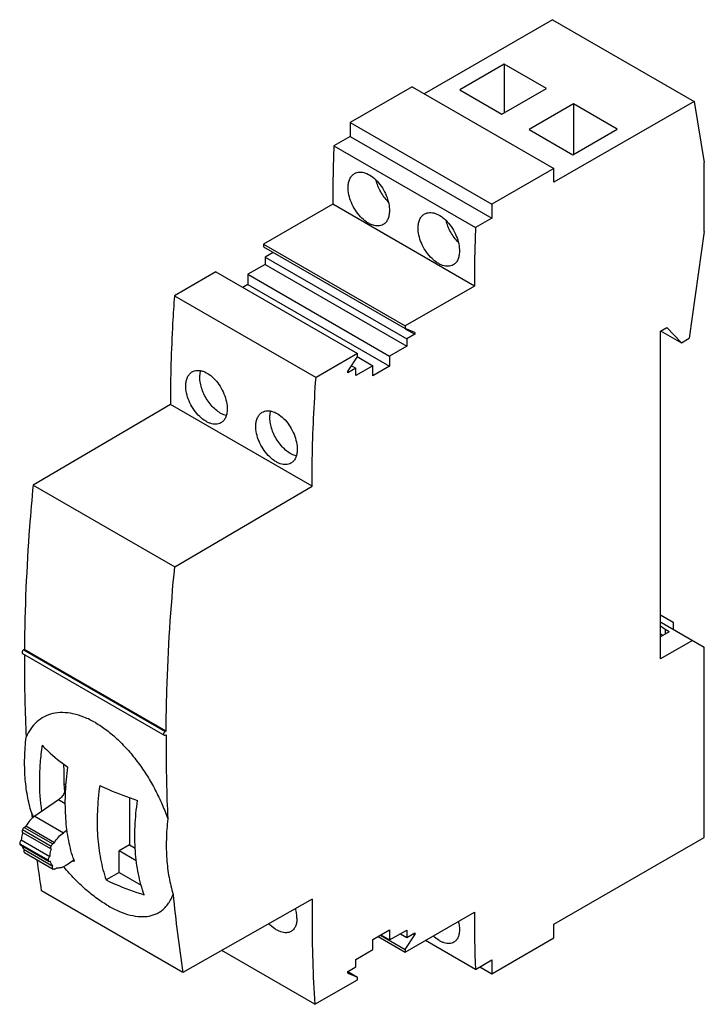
# Model space of a CAD drawing. Header units: millimetres. Extents: x 9 to 69.8, y 11.3 to 98.8.
import ezdxf

# ---------------------------------------------------------------- set-up
doc = ezdxf.new("R2010")
doc.units = ezdxf.units.MM
doc.header["$LTSCALE"] = 7.158305
doc.layers.get('0').update_dxf_attribs({"linetype": 'CONTINUOUS'})

msp = doc.modelspace()

# ---------------------------------------------------------------- linework, layer by layer
at = {"color": 7, "linetype": 'Continuous'}
for p, q in [((56.348, 98.82), (44.953, 92.241)), ((56.348, 98.82), (68.935, 91.554)), ((52.065, 94.878), (48.112, 92.595)), ((52.065, 94.878), (52.065, 90.55)), ((55.813, 92.714), (52.065, 94.878)), ((43.892, 92.854), (38.381, 89.671)), ((43.892, 92.854), (56.479, 85.587)), ((48.112, 92.595), (51.86, 90.432)), ((51.86, 90.432), (55.813, 92.714)), ((58.226, 91.331), (54.272, 89.049)), ((68.935, 91.554), (56.479, 84.362)), ((58.226, 91.331), (58.226, 86.84)), ((62.115, 89.086), (58.226, 91.331)), ((68.935, 91.554), (69.845, 86.119)), ((38.381, 89.671), (38.381, 88.447)), ((38.381, 89.671), (50.967, 82.405)), ((38.381, 88.447), (36.927, 87.608)), ((38.381, 88.447), (50.967, 81.18)), ((54.272, 89.049), (58.162, 86.803)), ((58.162, 86.803), (62.115, 89.086)), ((36.927, 87.608), (49.514, 80.341)), ((69.845, 79.995), (69.845, 86.119)), ((56.479, 85.587), (50.967, 82.405)), ((56.479, 84.362), (56.479, 85.587)), ((36.823, 82.404), (30.671, 78.852)), ((49.41, 75.137), (36.823, 82.404)), ((50.967, 82.405), (50.967, 81.18)), ((50.967, 81.18), (49.514, 80.341)), ((69.845, 79.995), (68.511, 70.488)), ((30.671, 78.852), (30.671, 78.613)), ((30.671, 78.852), (43.258, 71.585)), ((30.671, 78.613), (43.258, 71.346)), ((31.52, 78.117), (30.813, 77.709)), ((30.813, 77.056), (29.292, 76.178)), ((30.813, 77.709), (30.813, 77.056)), ((30.813, 77.709), (43.399, 70.442)), ((30.813, 77.056), (43.399, 69.789)), ((26.429, 76.402), (22.751, 74.279)), ((26.429, 76.402), (39.015, 69.136)), ((29.292, 76.178), (29.292, 75.28)), ((29.292, 76.178), (41.879, 68.911)), ((29.292, 75.28), (28.833, 75.014)), ((29.292, 75.28), (41.879, 68.013)), ((49.41, 75.137), (43.258, 71.585)), ((22.751, 74.279), (35.338, 67.012)), ((43.255, 71.342), (44.106, 70.85)), ((43.258, 71.585), (43.258, 71.346)), ((44.106, 71.014), (43.258, 71.346)), ((44.106, 71.014), (44.106, 70.85)), ((65.956, 71.136), (66.522, 71.462)), ((65.956, 41.987), (65.956, 71.136)), ((65.963, 71.148), (67.809, 70.083)), ((67.809, 70.083), (66.522, 71.462)), ((44.106, 70.85), (43.399, 70.442)), ((43.399, 70.442), (43.399, 69.789)), ((67.809, 70.083), (68.511, 70.488)), ((43.399, 69.789), (41.879, 68.911)), ((39.015, 69.136), (35.338, 67.012)), ((39.015, 68.896), (38.167, 67.584)), ((38.995, 68.861), (40.394, 68.054)), ((39.015, 68.896), (39.015, 69.136)), ((41.879, 68.911), (41.879, 68.013)), ((38.874, 67.829), (38.167, 67.421)), ((38.167, 67.421), (38.167, 67.584)), ((38.474, 68.06), (38.874, 67.829)), ((40.394, 68.054), (38.874, 67.176)), ((38.874, 67.176), (38.874, 67.829)), ((40.394, 67.156), (40.394, 68.054)), ((41.879, 68.013), (40.394, 67.156)), ((22.398, 64.604), (10.198, 57.437)), ((34.985, 57.337), (22.398, 64.604)), ((10.198, 57.437), (22.785, 50.171)), ((22.785, 50.171), (34.985, 57.337)), ((65.956, 45.898), (67.073, 45.253)), ((66.027, 45.212), (65.956, 45.171)), ((66.38, 44.599), (65.956, 44.891)), ((66.027, 45.212), (69.845, 43.007)), ((67.073, 45.253), (67.073, 44.608)), ((66.734, 44.395), (65.956, 43.946)), ((65.956, 44.242), (66.166, 44.068)), ((66.734, 44.395), (66.38, 44.599)), ((66.38, 44.599), (66.38, 44.191)), ((68.784, 43.62), (65.956, 41.987)), ((69.845, 26.106), (69.845, 43.007)), ((9.256, 42.449), (21.843, 35.182)), ((9.427, 42.826), (9.356, 42.785)), ((9.356, 42.785), (21.943, 35.519)), ((22.013, 35.559), (9.427, 42.826)), ((22.013, 35.559), (21.943, 35.519)), ((21.943, 35.192), (22.011, 35.231)), ((13.119, 30.778), (12.941, 30.88)), ((12.941, 30.88), (13.001, 30.169)), ((13.09, 30.703), (13.112, 30.69)), ((12.453, 29.438), (10.341, 27.99)), ((13.058, 29.088), (12.453, 29.438)), ((18.757, 29.641), (18.757, 25.432)), ((10.054, 28.307), (10.104, 27.801)), ((10.341, 27.99), (12.887, 26.52)), ((9.261, 26.809), (11.806, 25.339)), ((11.821, 25.048), (9.275, 26.518)), ((9.413, 27), (9.543, 27.102)), ((9.413, 27), (11.958, 25.53)), ((12.088, 25.633), (9.543, 27.102)), ((13.211, 26.743), (12.887, 26.52)), ((9.008, 25.545), (11.554, 24.075)), ((9.069, 25.431), (11.614, 23.961)), ((9.147, 25.878), (11.693, 24.408)), ((12.088, 25.633), (11.958, 25.53)), ((18.757, 25.432), (17.837, 24.902)), ((18.757, 25.432), (19.27, 25.136)), ((56.479, 18.389), (69.845, 26.106)), ((9.402, 25.025), (11.948, 23.556)), ((9.436, 24.748), (11.982, 23.278)), ((19.37, 24.017), (17.837, 24.902)), ((17.837, 22.983), (17.837, 24.902)), ((13.133, 23.628), (13.732, 24.038)), ((13.745, 24.032), (13.731, 24.041)), ((13.766, 24.062), (13.74, 24.045)), ((13.766, 24.062), (13.811, 24.092)), ((12.148, 23.305), (12.28, 23.383)), ((17.837, 22.983), (16.687, 22.319)), ((17.837, 22.983), (19.798, 21.851)), ((23.514, 14.088), (10.928, 21.354)), ((34.995, 20.601), (23.514, 14.088)), ((43.258, 15.9), (49.41, 19.451)), ((56.479, 17.164), (56.479, 18.389)), ((40.394, 17.022), (41.879, 17.88)), ((41.879, 17.88), (41.879, 16.982)), ((41.879, 16.982), (43.399, 17.859)), ((42.834, 17.533), (43.399, 17.206)), ((43.399, 17.859), (43.399, 17.206)), ((43.399, 17.206), (44.106, 17.614)), ((43.965, 17.533), (44.106, 17.451)), ((44.106, 17.614), (44.106, 17.451)), ((40.394, 16.124), (40.394, 17.022)), ((40.854, 17.288), (43.258, 15.9)), ((41.061, 17.407), (43.258, 16.139)), ((41.101, 17.431), (41.879, 16.982)), ((43.258, 16.139), (44.106, 17.451)), ((49.514, 14.367), (45.059, 16.939)), ((50.967, 13.982), (56.479, 17.164)), ((35.226, 11.263), (26.954, 16.039)), ((38.874, 15.247), (40.394, 16.124)), ((43.258, 16.139), (43.258, 15.9)), ((38.874, 14.593), (38.874, 15.247)), ((49.514, 14.367), (50.967, 15.207)), ((50.967, 15.207), (50.967, 13.982)), ((38.164, 14.181), (39.015, 13.69)), ((38.167, 14.185), (38.874, 14.593)), ((38.167, 14.022), (38.167, 14.185)), ((38.167, 14.022), (39.015, 13.69)), ((49.906, 14.594), (50.967, 13.982)), ((35.226, 11.263), (39.015, 13.45)), ((39.015, 13.45), (39.015, 13.69))]:
    msp.add_line(p, q, dxfattribs=at)
for centre, radius, start, end in [((169.421, 82.359), 132.597, 177.73133, 179.98057), ((180.506, 75.122), 131.097, 177.71845, 179.99344), ((160.822, 41.721), 151.399, 179.76133, 179.99986), ((155.385, 41.699), 145.962, 179.99133, 182.62455), ((173.422, 34.455), 151.413, 179.70593, 179.99989), ((166.038, 34.389), 144.029, 179.97366, 182.64222), ((157.86, 34.498), 144.964, 180.73845, 181.43014), ((24.934, 34.212), 16.008, 201.64473, 203.0856), ((25.189, 34.32), 16.285, 203.08337, 203.20754), ((128.25, 39.582), 118.73, 187.48497, 188.83085), ((23.503, 37.724), 16.813, 234.52244, 234.99612), ((25.593, 28.03), 12.423, 197.65076, 198.39779), ((25.373, 27.957), 12.191, 198.39769, 199.17948), ((27.369, 35.39), 18.711, 219.44657, 219.57015), ((142.915, 32.623), 120.831, 185.5008, 188.82401), ((163.542, 18.96), 128.557, 179.26885, 179.99933), ((171.616, 19.406), 122.207, 179.97892, 182.36318), ((154.508, 18.857), 119.523, 179.94997, 183.64309)]:
    msp.add_arc(centre, radius, start, end, dxfattribs=at)
for points, knots in [([(38.187, 83.926), (38.19, 84.059), (38.215, 84.314), (38.326, 84.663), (38.506, 84.948), (38.673, 85.086), (38.761, 85.137)], [0, 0, 0, 0, 0.286705, 0.545444, 0.779948, 1, 1, 1, 1]), ([(38.761, 85.137), (38.828, 85.175), (38.973, 85.236), (39.211, 85.274), (39.466, 85.258), (39.833, 85.164), (40.3, 84.91), (40.809, 84.45), (41.254, 83.862), (41.598, 83.193), (41.815, 82.499), (41.868, 82.027), (41.864, 81.803)], [0, 0, 0, 0, 0.044012, 0.089522, 0.137896, 0.190054, 0.306877, 0.439527, 0.582836, 0.729348, 0.870854, 1, 1, 1, 1]), ([(41.76, 82.629), (41.63, 82.761), (41.387, 83.047), (41.078, 83.52), (40.832, 84.028), (40.714, 84.383), (40.669, 84.56)], [0, 0, 0, 0, 0.246825, 0.501171, 0.754929, 1, 1, 1, 1]), ([(41.308, 80.602), (41.243, 80.565), (41.101, 80.506), (40.867, 80.471), (40.616, 80.49), (40.354, 80.559), (40.085, 80.678), (39.714, 80.905), (39.273, 81.296), (38.82, 81.878), (38.465, 82.542), (38.238, 83.232), (38.183, 83.702), (38.187, 83.926)], [0, 0, 0, 0, 0.043025, 0.087708, 0.135523, 0.187419, 0.243833, 0.304747, 0.438157, 0.582204, 0.729117, 0.870713, 1, 1, 1, 1]), ([(41.864, 81.803), (41.862, 81.67), (41.837, 81.417), (41.731, 81.07), (41.556, 80.788), (41.394, 80.652), (41.308, 80.602)], [0, 0, 0, 0, 0.289706, 0.549401, 0.782677, 1, 1, 1, 1]), ([(44.41, 80.333), (44.412, 80.467), (44.437, 80.722), (44.548, 81.071), (44.729, 81.355), (44.895, 81.493), (44.984, 81.544)], [0, 0, 0, 0, 0.286705, 0.545444, 0.779948, 1, 1, 1, 1]), ([(44.984, 81.544), (45.05, 81.583), (45.195, 81.644), (45.434, 81.681), (45.688, 81.665), (46.056, 81.571), (46.522, 81.317), (47.032, 80.858), (47.476, 80.269), (47.82, 79.6), (48.038, 78.906), (48.091, 78.435), (48.087, 78.211)], [0, 0, 0, 0, 0.044012, 0.089522, 0.137896, 0.190054, 0.306877, 0.439527, 0.582836, 0.729348, 0.870854, 1, 1, 1, 1]), ([(47.982, 79.037), (47.853, 79.168), (47.609, 79.454), (47.301, 79.928), (47.055, 80.435), (46.936, 80.79), (46.892, 80.968)], [0, 0, 0, 0, 0.246819, 0.501154, 0.754839, 1, 1, 1, 1]), ([(47.53, 77.01), (47.466, 76.973), (47.324, 76.914), (47.09, 76.879), (46.839, 76.897), (46.577, 76.967), (46.308, 77.085), (45.937, 77.312), (45.495, 77.704), (45.042, 78.286), (44.687, 78.949), (44.461, 79.639), (44.406, 80.11), (44.41, 80.333)], [0, 0, 0, 0, 0.043025, 0.087708, 0.135523, 0.187419, 0.243833, 0.304747, 0.438157, 0.582204, 0.729117, 0.870713, 1, 1, 1, 1]), ([(48.087, 78.211), (48.084, 78.077), (48.06, 77.824), (47.953, 77.477), (47.779, 77.196), (47.617, 77.06), (47.53, 77.01)], [0, 0, 0, 0, 0.289706, 0.549401, 0.782677, 1, 1, 1, 1]), ([(22.751, 74.279), (22.693, 73.462), (22.49, 70.241), (22.398, 67.012), (22.398, 64.604)], [0, 0, 0, 0, 0.25385, 1, 1, 1, 1]), ([(23.765, 66.291), (23.768, 66.425), (23.794, 66.68), (23.905, 67.029), (24.086, 67.314), (24.253, 67.452), (24.341, 67.503)], [0, 0, 0, 0, 0.286603, 0.54533, 0.779886, 1, 1, 1, 1]), ([(24.341, 67.503), (24.408, 67.542), (24.553, 67.603), (24.791, 67.64), (25.046, 67.625), (25.414, 67.531), (25.88, 67.277), (26.39, 66.817), (26.834, 66.228), (27.177, 65.559), (27.394, 64.864), (27.447, 64.393), (27.442, 64.169)], [0, 0, 0, 0, 0.044059, 0.089602, 0.137996, 0.190159, 0.30696, 0.439566, 0.582829, 0.72931, 0.870815, 1, 1, 1, 1]), ([(25.015, 67.013), (25.015, 67.066), (25.021, 67.266), (25.055, 67.466), (25.101, 67.606)], [0, 0, 0, 0, 0.266055, 1, 1, 1, 1]), ([(27.36, 63.618), (27.215, 63.654), (26.916, 63.774), (26.496, 64.056), (26.095, 64.434), (25.733, 64.89), (25.429, 65.401), (25.198, 65.94), (25.052, 66.48), (25.015, 66.84), (25.015, 67.013)], [0, 0, 0, 0, 0.102738, 0.218603, 0.345556, 0.479962, 0.617305, 0.752717, 0.881596, 1, 1, 1, 1]), ([(34.985, 57.337), (34.985, 58.132), (35.015, 61.359), (35.164, 64.585), (35.338, 67.012)], [0, 0, 0, 0, 0.246153, 1, 1, 1, 1]), ([(26.884, 62.967), (26.819, 62.929), (26.677, 62.87), (26.443, 62.835), (26.192, 62.854), (25.93, 62.923), (25.661, 63.042), (25.29, 63.269), (24.848, 63.66), (24.396, 64.243), (24.041, 64.906), (23.816, 65.597), (23.761, 66.068), (23.765, 66.291)], [0, 0, 0, 0, 0.043072, 0.087788, 0.135621, 0.187521, 0.243927, 0.304825, 0.438191, 0.582194, 0.729077, 0.870674, 1, 1, 1, 1]), ([(27.442, 64.169), (27.44, 64.035), (27.415, 63.782), (27.308, 63.435), (27.133, 63.153), (26.97, 63.017), (26.884, 62.967)], [0, 0, 0, 0, 0.289599, 0.549276, 0.782608, 1, 1, 1, 1]), ([(30.564, 63.911), (30.63, 63.949), (30.775, 64.01), (31.014, 64.048), (31.269, 64.032), (31.636, 63.938), (32.103, 63.684), (32.612, 63.225), (33.056, 62.636), (33.4, 61.966), (33.617, 61.272), (33.669, 60.8), (33.665, 60.576)], [0, 0, 0, 0, 0.044059, 0.089602, 0.137996, 0.190159, 0.30696, 0.439566, 0.582829, 0.72931, 0.870815, 1, 1, 1, 1]), ([(31.237, 63.42), (31.237, 63.473), (31.244, 63.673), (31.278, 63.874), (31.323, 64.013)], [0, 0, 0, 0, 0.266055, 1, 1, 1, 1]), ([(29.988, 62.699), (29.99, 62.833), (30.016, 63.087), (30.128, 63.437), (30.309, 63.721), (30.475, 63.86), (30.564, 63.911)], [0, 0, 0, 0, 0.286603, 0.54533, 0.779886, 1, 1, 1, 1]), ([(33.583, 60.025), (33.437, 60.061), (33.139, 60.182), (32.719, 60.463), (32.318, 60.842), (31.956, 61.298), (31.652, 61.809), (31.421, 62.348), (31.275, 62.887), (31.237, 63.248), (31.237, 63.42)], [0, 0, 0, 0, 0.102738, 0.218603, 0.345556, 0.479962, 0.617305, 0.752717, 0.881596, 1, 1, 1, 1]), ([(33.106, 59.374), (33.042, 59.337), (32.9, 59.278), (32.666, 59.243), (32.415, 59.261), (32.152, 59.331), (31.883, 59.449), (31.512, 59.676), (31.071, 60.068), (30.618, 60.65), (30.264, 61.314), (30.038, 62.005), (29.984, 62.475), (29.988, 62.699)], [0, 0, 0, 0, 0.043072, 0.087788, 0.135621, 0.187521, 0.243927, 0.304825, 0.438191, 0.582194, 0.729077, 0.870674, 1, 1, 1, 1]), ([(33.665, 60.576), (33.662, 60.443), (33.638, 60.189), (33.53, 59.842), (33.355, 59.561), (33.193, 59.424), (33.106, 59.374)], [0, 0, 0, 0, 0.289599, 0.549276, 0.782608, 1, 1, 1, 1]), ([(10.198, 57.437), (10.079, 56.2), (9.663, 51.34), (9.453, 46.461), (9.427, 42.826)], [0, 0, 0, 0, 0.254754, 1, 1, 1, 1]), ([(22.013, 35.559), (22.022, 36.756), (22.115, 41.633), (22.432, 46.506), (22.785, 50.171)], [0, 0, 0, 0, 0.245243, 1, 1, 1, 1]), ([(9.356, 42.785), (9.341, 42.777), (9.313, 42.755), (9.276, 42.713), (9.246, 42.664), (9.224, 42.611), (9.214, 42.559), (9.215, 42.512), (9.228, 42.473), (9.246, 42.455), (9.256, 42.449)], [0, 0, 0, 0, 0.128713, 0.270713, 0.417969, 0.562428, 0.696235, 0.813657, 0.913096, 1, 1, 1, 1]), ([(15.727, 36.31), (15.403, 36.497), (14.759, 36.816), (13.775, 37.124), (12.834, 37.236), (11.96, 37.149), (11.175, 36.867), (10.501, 36.403), (9.954, 35.776), (9.687, 35.28), (9.576, 35.016)], [0, 0, 0, 0, 0.155023, 0.296797, 0.426118, 0.545285, 0.657889, 0.768347, 0.88115, 1, 1, 1, 1]), ([(15.727, 36.31), (16.077, 36.108), (16.773, 35.639), (17.755, 34.801), (18.693, 33.823), (19.568, 32.731), (20.364, 31.553), (21.069, 30.316), (21.674, 29.047), (22.012, 28.182), (22.163, 27.749)], [0, 0, 0, 0, 0.111198, 0.229859, 0.354426, 0.483085, 0.613876, 0.74483, 0.874119, 1, 1, 1, 1]), ([(21.843, 35.182), (21.833, 35.188), (21.815, 35.206), (21.801, 35.245), (21.8, 35.292), (21.811, 35.344), (21.832, 35.397), (21.862, 35.446), (21.899, 35.488), (21.928, 35.51), (21.943, 35.519)], [0, 0, 0, 0, 0.086894, 0.186324, 0.303736, 0.437535, 0.581988, 0.729265, 0.871285, 1, 1, 1, 1]), ([(21.943, 35.192), (21.934, 35.187), (21.917, 35.179), (21.89, 35.172), (21.864, 35.173), (21.849, 35.178), (21.843, 35.182)], [0, 0, 0, 0, 0.288744, 0.54881, 0.782339, 1, 1, 1, 1]), ([(10.054, 28.307), (9.902, 28.8), (9.655, 29.838), (9.458, 31.474), (9.424, 33.217), (9.509, 34.408), (9.576, 35.016)], [0, 0, 0, 0, 0.228585, 0.471549, 0.728894, 1, 1, 1, 1]), ([(10.992, 34.299), (10.918, 33.781), (10.804, 32.76), (10.718, 30.793), (10.809, 29.341), (10.954, 28.41)], [0, 0, 0, 0, 0.265615, 0.521239, 1, 1, 1, 1]), ([(10.992, 34.299), (11.158, 34.125), (11.872, 33.42), (12.661, 32.793), (13.287, 32.358)], [0, 0, 0, 0, 0.240174, 1, 1, 1, 1]), ([(13.755, 24.263), (13.567, 24.851), (13.269, 26.098), (13.051, 28.071), (13.047, 30.18), (13.185, 31.622), (13.287, 32.358)], [0, 0, 0, 0, 0.226684, 0.46909, 0.727147, 1, 1, 1, 1]), ([(13.09, 30.703), (13.1, 30.592), (13.074, 30.35), (12.943, 30.001), (12.736, 29.682), (12.552, 29.506), (12.453, 29.438)], [0, 0, 0, 0, 0.228555, 0.487754, 0.753817, 1, 1, 1, 1]), ([(16.115, 30.725), (16.009, 29.956), (15.868, 28.451), (15.887, 26.253), (16.141, 24.208), (16.477, 22.922), (16.687, 22.319)], [0, 0, 0, 0, 0.274091, 0.532558, 0.774516, 1, 1, 1, 1]), ([(16.115, 30.725), (16.379, 30.599), (17.476, 30.098), (18.608, 29.678), (19.477, 29.4)], [0, 0, 0, 0, 0.243004, 1, 1, 1, 1]), ([(20.07, 21.006), (19.853, 21.603), (19.504, 22.882), (19.241, 24.923), (19.221, 27.123), (19.367, 28.63), (19.477, 29.4)], [0, 0, 0, 0, 0.224598, 0.466242, 0.725026, 1, 1, 1, 1]), ([(10.341, 27.99), (10.183, 27.881), (9.884, 27.608), (9.648, 27.282), (9.543, 27.102)], [0, 0, 0, 0, 0.480128, 1, 1, 1, 1]), ([(22.163, 27.749), (22.095, 27.141), (22.011, 25.95), (22.045, 24.207), (22.242, 22.571), (22.488, 21.533), (22.64, 21.04)], [0, 0, 0, 0, 0.271106, 0.528451, 0.771415, 1, 1, 1, 1]), ([(9.275, 26.518), (9.257, 26.464), (9.194, 26.255), (9.155, 26.038), (9.147, 25.878)], [0, 0, 0, 0, 0.262318, 1, 1, 1, 1]), ([(9.261, 26.809), (9.248, 26.78), (9.229, 26.723), (9.22, 26.639), (9.233, 26.568), (9.259, 26.53), (9.275, 26.518)], [0, 0, 0, 0, 0.304684, 0.577091, 0.806805, 1, 1, 1, 1]), ([(9.413, 27), (9.38, 26.977), (9.321, 26.919), (9.278, 26.848), (9.261, 26.809)], [0, 0, 0, 0, 0.481996, 1, 1, 1, 1]), ([(12.088, 25.633), (12.194, 25.812), (12.429, 26.139), (12.728, 26.411), (12.887, 26.52)], [0, 0, 0, 0, 0.519872, 1, 1, 1, 1]), ([(9.147, 25.878), (9.124, 25.855), (9.084, 25.805), (9.038, 25.72), (9.01, 25.632), (9.006, 25.572), (9.008, 25.545)], [0, 0, 0, 0, 0.258368, 0.523466, 0.776035, 1, 1, 1, 1]), ([(9.008, 25.545), (9.01, 25.521), (9.02, 25.476), (9.051, 25.441), (9.069, 25.431)], [0, 0, 0, 0, 0.542719, 1, 1, 1, 1]), ([(11.806, 25.339), (11.824, 25.378), (11.867, 25.449), (11.926, 25.508), (11.958, 25.53)], [0, 0, 0, 0, 0.518004, 1, 1, 1, 1]), ([(9.208, 25.35), (9.229, 25.287), (9.281, 25.17), (9.359, 25.068), (9.402, 25.025)], [0, 0, 0, 0, 0.519614, 1, 1, 1, 1]), ([(9.402, 25.025), (9.391, 24.997), (9.375, 24.94), (9.371, 24.859), (9.389, 24.79), (9.42, 24.758), (9.436, 24.748)], [0, 0, 0, 0, 0.307891, 0.579399, 0.806407, 1, 1, 1, 1]), ([(11.693, 24.408), (11.695, 24.46), (11.716, 24.677), (11.768, 24.891), (11.821, 25.048)], [0, 0, 0, 0, 0.23702, 1, 1, 1, 1]), ([(11.821, 25.048), (11.805, 25.06), (11.779, 25.098), (11.766, 25.17), (11.774, 25.253), (11.794, 25.31), (11.806, 25.339)], [0, 0, 0, 0, 0.193195, 0.422909, 0.695316, 1, 1, 1, 1]), ([(11.554, 24.075), (11.551, 24.103), (11.556, 24.162), (11.583, 24.25), (11.629, 24.335), (11.67, 24.386), (11.693, 24.408)], [0, 0, 0, 0, 0.223965, 0.476532, 0.741631, 1, 1, 1, 1]), ([(11.614, 23.961), (11.597, 23.971), (11.566, 24.006), (11.556, 24.051), (11.554, 24.075)], [0, 0, 0, 0, 0.457281, 1, 1, 1, 1]), ([(11.731, 23.959), (11.711, 23.951), (11.671, 23.942), (11.63, 23.952), (11.614, 23.961)], [0, 0, 0, 0, 0.536459, 1, 1, 1, 1]), ([(11.948, 23.556), (11.896, 23.607), (11.804, 23.734), (11.751, 23.881), (11.731, 23.959)], [0, 0, 0, 0, 0.475442, 1, 1, 1, 1]), ([(11.982, 23.278), (11.965, 23.288), (11.935, 23.321), (11.917, 23.389), (11.921, 23.471), (11.937, 23.527), (11.948, 23.556)], [0, 0, 0, 0, 0.193593, 0.420601, 0.692109, 1, 1, 1, 1]), ([(12.148, 23.305), (12.134, 23.295), (12.105, 23.279), (12.061, 23.265), (12.019, 23.264), (11.993, 23.272), (11.982, 23.278)], [0, 0, 0, 0, 0.293876, 0.555202, 0.786882, 1, 1, 1, 1]), ([(13.133, 23.628), (13.062, 23.579), (12.919, 23.494), (12.698, 23.405), (12.484, 23.364), (12.345, 23.37), (12.28, 23.383)], [0, 0, 0, 0, 0.285673, 0.546757, 0.783579, 1, 1, 1, 1]), ([(16.888, 20.012), (16.538, 20.214), (15.839, 20.675), (14.835, 21.485), (13.857, 22.422), (13.243, 23.11), (12.945, 23.47)], [0, 0, 0, 0, 0.229665, 0.47564, 0.733873, 1, 1, 1, 1]), ([(16.687, 22.319), (16.952, 22.192), (18.055, 21.694), (19.195, 21.278), (20.07, 21.006)], [0, 0, 0, 0, 0.242807, 1, 1, 1, 1]), ([(16.888, 20.012), (17.21, 19.827), (17.841, 19.506), (18.794, 19.178), (19.686, 19.032), (20.382, 19.07), (20.88, 19.199), (21.22, 19.339), (21.532, 19.523), (21.815, 19.749), (22.069, 20.017), (22.374, 20.433), (22.546, 20.79), (22.64, 21.04)], [0, 0, 0, 0, 0.163632, 0.31084, 0.441939, 0.559336, 0.614364, 0.667835, 0.720568, 0.773392, 0.827114, 0.882457, 1, 1, 1, 1]), ([(33.644, 18.922), (33.643, 19.059), (33.618, 19.342), (33.556, 19.62), (33.517, 19.761)], [0, 0, 0, 0, 0.481302, 1, 1, 1, 1]), ([(33.124, 17.743), (33.062, 17.707), (32.925, 17.65), (32.698, 17.617), (32.454, 17.636), (32.197, 17.704), (31.933, 17.819), (31.566, 18.039), (31.312, 18.258), (31.153, 18.42)], [0, 0, 0, 0, 0.096587, 0.197481, 0.30607, 0.424466, 0.55359, 0.693319, 1, 1, 1, 1]), ([(33.644, 18.922), (33.645, 18.791), (33.627, 18.543), (33.53, 18.201), (33.365, 17.924), (33.208, 17.791), (33.124, 17.743)], [0, 0, 0, 0, 0.29184, 0.551793, 0.783993, 1, 1, 1, 1]), ([(47.992, 18.632), (48.007, 18.574), (48.056, 18.35), (48.084, 18.121), (48.087, 17.953)], [0, 0, 0, 0, 0.26243, 1, 1, 1, 1]), ([(48.087, 17.953), (48.089, 17.823), (48.074, 17.576), (47.982, 17.237), (47.821, 16.963), (47.667, 16.831), (47.584, 16.783)], [0, 0, 0, 0, 0.2929, 0.552987, 0.784652, 1, 1, 1, 1]), ([(47.584, 16.783), (47.527, 16.75), (47.401, 16.697), (47.193, 16.663), (46.968, 16.673), (46.731, 16.727), (46.486, 16.822), (46.143, 17.008), (45.903, 17.196), (45.75, 17.337)], [0, 0, 0, 0, 0.097444, 0.199034, 0.307935, 0.426194, 0.554839, 0.693924, 1, 1, 1, 1])]:
    msp.add_open_spline(points, degree=3, knots=knots, dxfattribs=at)

doc.saveas('drawing.dxf')
